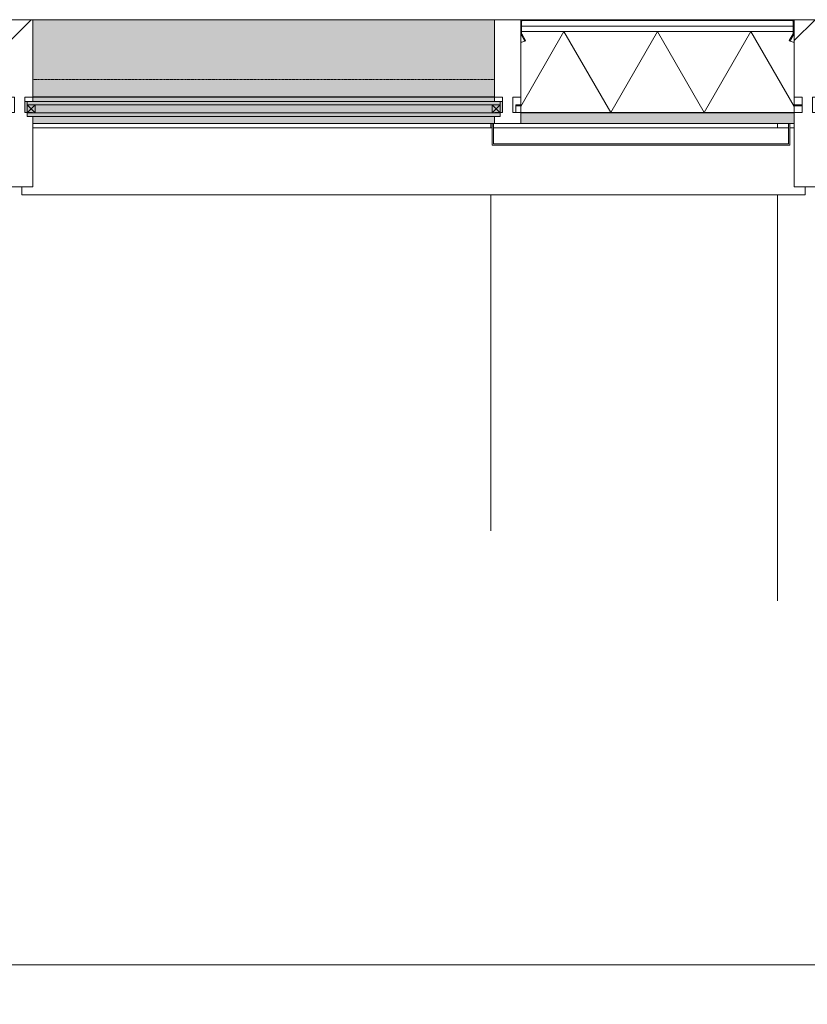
# Model space of a CAD drawing. Header units: millimetres. Extents: x -281 to 121694, y -16481 to 65128.
# Tile 30 of 256: x 11800 to 13600, y 6789 to 9040. Entities that reach past the tile are written whole.
import ezdxf

# ---------------------------------------------------------------- set-up
doc = ezdxf.new("R2010")
doc.units = ezdxf.units.MM
doc.linetypes.add('NLRS_Dash-0_6mm_Space-0_6mm_cpz', pattern=[1.2, 0.6, -0.6])
for name, color, linetype, lineweight in [('A--L$01A__Algemeen', 7, 'Continuous', 5), ('A--L21__Buitenwanden', 3, 'Continuous', 5), ('A--L3__Afbouw', 2, 'Continuous', 5), ('A--L82__LosseGebruikersInvent', 1, 'Continuous', 5), ('A--LD21__DetailPenFijnHidden', 1, 'Continuous', 5), ('A--M$01A__Algemeen', 1, 'Continuous', 5), ('A--M$01A__Algemeen-100', 1, 'Continuous', 5)]:
    doc.layers.add(name, color=color, linetype=linetype, lineweight=lineweight)
doc.styles.add('Arial_1', font='arial.ttf', dxfattribs={"height": 180})
doc.dimstyles.new('1_8mm', dxfattribs={"dimscale": 304.8, "dimtxt": 183.646692, "dimasz": 0.590551, "dimexe": 0.295276, "dimexo": 0.0625, "dimgap": 0.328084, "dimtad": 1, "dimdec": 0, "dimzin": 0, "dimdsep": 46, "dimtxsty": 'Arial_1', "dimblk1": 'OBLIQUE', "dimblk2": 'OBLIQUE', "dimsah": 1, "dimcen": 0.09, "dimdle": 0.295276, "dimazin": 0, "dimtfac": 1, "dimtdec": 4, "dimtix": 1, "dimtmove": 0, "dimatfit": 3, "dimfxl": 0.295276, "dimfxlon": 1, "dimtvp": 1, "dimtolj": 1, "dimtzin": 0, "dimarcsym": 2})

# ---------------------------------------------------------------- blocks, each defined once
blk = doc.blocks.new('Rectangular Mullion - 1332_210 x 60_30min zwart-V171-L_80_ 12')
at = {"layer": 'A--L3__Afbouw'}
for points in [[(13570, 8803), (13570, 8827.2), (12945, 8827.2), (12945, 8803), (13560, 8803)], [(13570, 8827.2), (13570, 8828), (13552.2, 8827.2)]]:
    blk.add_hatch(color=256, dxfattribs=at).paths.add_polyline_path(points)
for p, q in [((12945, 8827.2), (12945, 8828)), ((12945, 8827.2), (13570, 8827.2)), ((13570, 8828), (13570, 8827.2)), ((12945, 8803), (13557, 8803)), ((13560, 8803), (13570, 8803))]:
    blk.add_line(p, q, dxfattribs=at)
blk = doc.blocks.new('Rectangular Mullion - 1332_210 x 60_30min zwart-47491185-L_80_ 12')
at = {"layer": 'A--L3__Afbouw'}
for points in [[(27272.3, 8863.8), (27285, 8863.8), (27285, 9040), (26230, 9040), (26230, 8863.8), (26899, 8863.8)], [(26899, 8853), (27285, 8853), (27285, 8863), (26230, 8863), (26230, 8853), (26805.6, 8853)], [(27285, 8803), (27285, 8819), (26230, 8819), (26230, 8803), (27283, 8803)]]:
    blk.add_hatch(color=256, dxfattribs=at).paths.add_polyline_path(points)
for p, q in [((27285, 9040), (26230, 9040)), ((26230, 8863), (26230, 8863.8)), ((26230, 8863.8), (27285, 8863.8)), ((26230, 8853), (26230, 8863)), ((26230, 8863), (27285, 8863)), ((27285, 8863.8), (27285, 8863)), ((27285, 8863), (27285, 8853)), ((26230, 8803), (27280, 8803)), ((27283, 8803), (27285, 8803))]:
    blk.add_line(p, q, dxfattribs=at)
blk = doc.blocks.new('Rectangular Mullion - 1332_435 x 60_30min-V178-L_80_ 12')
at = {"layer": 'A--L3__Afbouw'}
h = blk.add_hatch(dxfattribs=at)
h.set_pattern_fill('FP_169', color=256, style=0, pattern_type=2)
h.set_pattern_definition([(315, (-13600, 9040), (449.013, 449.013), []), (315, (-13441.25, 9040), (898.026, 0), []), (315, (-13758.75, 9040), (898.026, 0), [])])
h.paths.add_polyline_path([(30, 382), (29.2, 221), (17, 221), (17, 213), (12, 212), (12, 177), (30, 176.2), (30, 0), (-30, 0), (-29.2, 177), (-12, 177), (-12, 212), (-30, 212.8), (-30, 382)])
for p, q in [((-30, 212.8), (-30, 382)), ((-30, 382), (30, 382)), ((30, 382), (30, 221)), ((-29.2, 212.8), (-30, 212.8)), ((-29.2, 212), (-29.2, 212.8)), ((-12, 212), (-29.2, 212)), ((-12, 177), (-12, 212)), ((29.2, 212), (12, 212)), ((12, 212), (12, 177)), ((30, 212.8), (29.2, 212.8)), ((29.2, 212.8), (29.2, 212)), ((-30, 176.2), (-29.2, 176.2)), ((-29.2, 176.2), (-29.2, 177)), ((-29.2, 177), (-12, 177)), ((12, 177), (29.2, 177)), ((29.2, 177), (29.2, 176.2)), ((29.2, 176.2), (30, 176.2)), ((30, 176.2), (30, 0)), ((30, 0), (-30, 0))]:
    blk.add_line(p, q, dxfattribs=at)
blk = doc.blocks.new('Rectangular Mullion - 1332_435 x 60_30min-V179-L_80_ 12')
at = {"layer": 'A--L3__Afbouw'}
h = blk.add_hatch(dxfattribs=at)
h.set_pattern_fill('FP_170', color=256, style=0, pattern_type=2)
h.set_pattern_definition([(315, (-11800, 9040), (449.013, 449.013), []), (315, (-11641.25, 9040), (898.026, 0), []), (315, (-11958.75, 9040), (898.026, 0), [])])
h.paths.add_polyline_path([(30, 382), (29.2, 221), (17, 221), (17, 213), (12, 212), (12, 177), (30, 176.2), (30, 0), (-30, 0), (-29.2, 177), (-12, 177), (-12, 212), (-30, 212.8), (-30, 382), (-21.2, 382)])
for p, q in [((-30, 212.8), (-30, 382)), ((-30, 382), (30, 382)), ((30, 382), (30, 221)), ((-29.2, 212.8), (-30, 212.8)), ((-29.2, 212), (-29.2, 212.8)), ((-12, 212), (-29.2, 212)), ((-12, 177), (-12, 212)), ((29.2, 212), (12, 212)), ((12, 212), (12, 177)), ((30, 212.8), (29.2, 212.8)), ((29.2, 212.8), (29.2, 212)), ((-30, 176.2), (-29.2, 176.2)), ((-29.2, 176.2), (-29.2, 177)), ((-29.2, 177), (-12, 177)), ((12, 177), (29.2, 177)), ((29.2, 177), (29.2, 176.2)), ((29.2, 176.2), (30, 176.2)), ((30, 176.2), (30, 0)), ((30, 0), (-30, 0))]:
    blk.add_line(p, q, dxfattribs=at)
blk = doc.blocks.new('NLRS_21_CWP_glass panel _T_D__gen_cpz - NLRS_21_10_CWP_vliesgevel isolatie 30min_gen_cpz-V189-L_80_ 12')
at = {"layer": 'A--L$01A__Algemeen'}
h = blk.add_hatch(dxfattribs=at)
h.set_pattern_fill('FP_185', color=256, style=0, pattern_type=2)
h.set_pattern_definition([(45, (-13257.5, -9040), (-449.013, 449.013), []), (45, (-13098.75, -9040), (0, 898.026), []), (45, (-13416.25, -9040), (0, 898.026), [])])
h.paths.add_polyline_path([(-303.1, -48.8), (-301.3, -47.8), (-310.1, -32.7), (-311.8, -33.7), (-310.1, -36.7)])
h.paths.add_polyline_path([(303.1, -48.8), (311.8, -33.7), (310.1, -32.7), (301.3, -47.8)])
h.paths.add_polyline_path([(-312.5, -31.2), (-310.5, -31.2), (-310.5, -5), (-312.5, -5)])
h.paths.add_polyline_path([(310.5, -31.2), (312.5, -31.2), (312.5, -5), (310.5, -5)])
h.paths.add_polyline_path([(201.3, -2), (307.5, -2), (307.5, 0), (-307.5, 0), (-307.5, -2), (-172, -2)])
h = blk.add_hatch(dxfattribs=at)
h.set_pattern_fill('FP_186', color=256, style=0, pattern_type=2)
h.set_pattern_definition([(45, (-13257.5, -9040), (-42.4264, 42.4264), []), (135, (-13257.5, -9040), (-42.4264, -42.4264), [])])
h.paths.add_polyline_path([(312.5, -51.3), (311.8, -33.7), (303.1, -48.8), (311.8, -51.3)])
for p, q in [((312.5, 0), (-312.5, 0)), ((307.5, 0), (-307.5, 0)), ((312.5, -212), (312.5, 0)), ((-312.5, 0), (-312.5, -212)), ((-312.5, -5), (-312.5, -31.2)), ((-310.5, -31.2), (-310.5, -5)), ((-310.5, -5), (-310.5, -14.5)), ((310.5, -14.5), (-310.5, -14.5)), ((-310.5, -14.5), (-310.5, -27)), ((-310.5, -14.5), (310.5, -14.5)), ((-307.5, -2), (307.5, -2)), ((307.5, -2), (-307.5, -2)), ((310.5, -5), (310.5, -31.2)), ((310.5, -14.5), (310.5, -5)), ((310.5, -27), (310.5, -14.5)), ((312.5, -31.2), (312.5, -5)), ((-312.5, -27), (312.5, -27)), ((-312.5, -212), (-312.5, -27)), ((-213.6, -27), (-312.5, -198.3)), ((312.5, -27), (-312.5, -27)), ((-312.5, -27), (-312.5, -212)), ((-312.5, -32.5), (-312.5, -51.3)), ((-303.1, -48.8), (-312.5, -32.5)), ((-311.8, -33.7), (-303.1, -48.8)), ((-310.5, -27), (310.5, -27)), ((-301.3, -47.8), (-310.1, -32.7)), ((-213.6, -27), (-106.8, -212)), ((0, -27), (-106.8, -212)), ((0, -27), (106.8, -212)), ((213.6, -27), (106.8, -212)), ((213.6, -27), (312.5, -198.3)), ((310.1, -32.7), (301.3, -47.8)), ((312.5, -32.5), (303.1, -48.8)), ((303.1, -48.8), (311.8, -33.7)), ((312.5, -27), (312.5, -212)), ((312.5, -212), (312.5, -27)), ((312.5, -51.3), (312.5, -32.5)), ((-303.1, -48.8), (-301.3, -47.8)), ((301.3, -47.8), (303.1, -48.8)), ((312.5, -212), (-312.5, -212)), ((-312.5, -212), (312.5, -212)), ((-312.5, -212), (312.5, -212))]:
    blk.add_line(p, q, dxfattribs=at)
for centre, radius, start, end in [((307.5, -5), 5, 360, 90), ((-307.5, -5), 5, 90, 180), ((-307.5, -5), 3, 90, 180), ((-307.5, -5), 3, 90, 180), ((307.5, -5), 3, 360, 90), ((307.5, -5), 3, 0, 90), ((-307.5, -31.2), 5, 180, 210), ((-307.5, -31.2), 3, 180, 210), ((307.5, -31.2), 3, 330, 360), ((307.5, -31.2), 5, 330, 0), ((-312.5, -32.5), 18.8, 270, 300), ((312.5, -32.5), 18.8, 240, 270)]:
    blk.add_arc(centre, radius, start, end, dxfattribs=at)
blk = doc.blocks.new('Rectangular Mullion - 1332_210 x 60_30min zwart-V199-L_80_ 12')
at = {"layer": 'A--L3__Afbouw'}
for p, q in [((-30, 221), (-30, 237)), ((-30, 237), (30, 237)), ((30, 237), (30, 212.8)), ((-29.2, 212.8), (-30, 212.8)), ((-29.2, 212), (-29.2, 212.8)), ((-12, 212), (-29.2, 212)), ((-12, 177), (-12, 212)), ((29.2, 212), (12, 212)), ((12, 212), (12, 177)), ((30, 212.8), (29.2, 212.8)), ((29.2, 212.8), (29.2, 212)), ((-30, 0), (-30, 176.2)), ((-30, 176.2), (-29.2, 176.2)), ((-29.2, 176.2), (-29.2, 177)), ((-29.2, 177), (-12, 177)), ((12, 177), (29.2, 177)), ((29.2, 177), (29.2, 176.2)), ((29.2, 176.2), (30, 176.2)), ((30, 0), (-30, 0))]:
    blk.add_line(p, q, dxfattribs=at)
blk = doc.blocks.new('Rectangular Mullion - gevelband kader-V262-L_80_ 12')
at = {"layer": 'A--L3__Afbouw'}
for p, q in [((24430, 8793), (25480, 8793)), ((25483, 8793), (26157, 8793)), ((26160, 8793), (26170, 8793)), ((24404.9, 8640), (24404.9, 8658)), ((26194.9, 8658), (26194.9, 8640)), ((26194.9, 8640), (24404.9, 8640))]:
    blk.add_line(p, q, dxfattribs=at)
blk = doc.blocks.new('CSWK_double-triple glass panel - CSWK_double-triple glass panel-V290-L_80_ 12')
at = {"layer": 'A--L$01A__Algemeen', "linetype": 'NLRS_Dash-0_6mm_Space-0_6mm_cpz', "lineweight": 18}
for points in [[(494.7, -195), (540.5, -195), (540.5, -187), (-540.5, -187), (-540.5, -195), (448, -195)], [(494.7, -221), (540.5, -221), (540.5, -213), (-540.5, -213), (-540.5, -221), (448, -221)]]:
    blk.add_hatch(color=256, dxfattribs=at).paths.add_polyline_path(points)
at = {"layer": 'A--L82__LosseGebruikersInvent', "linetype": 'NLRS_Dash-0_6mm_Space-0_6mm_cpz', "lineweight": 18}
blk.add_hatch(color=256, dxfattribs=at).paths.add_polyline_path([(168, -213), (545.5, -212), (545.5, -187), (540.5, -187), (540.5, -195), (-540.5, -195), (-540.5, -187), (-545.5, -187), (-545.5, -212), (74.6, -213)])
at = {"layer": 'A--L$01A__Algemeen'}
for p, q in [((-540.5, -187), (540.5, -187)), ((-540.5, -195), (-540.5, -187)), ((540.5, -195), (-540.5, -195)), ((-540.5, -195), (-540.5, -213)), ((-522.5, -195), (-540.5, -195)), ((-540.5, -213), (-522.5, -195)), ((-522.5, -213), (-540.5, -195)), ((-522.5, -213), (-522.5, -195)), ((522.5, -195), (522.5, -213)), ((540.5, -195), (522.5, -195)), ((522.5, -213), (540.5, -195)), ((540.5, -213), (522.5, -195)), ((540.5, -187), (540.5, -195)), ((540.5, -213), (540.5, -195)), ((-540.5, -213), (540.5, -213)), ((-540.5, -221), (-540.5, -213)), ((-540.5, -213), (-522.5, -213)), ((540.5, -221), (-540.5, -221)), ((522.5, -213), (540.5, -213)), ((540.5, -213), (540.5, -221))]:
    blk.add_line(p, q, dxfattribs=at)
at = {"layer": 'A--L82__LosseGebruikersInvent', "linetype": 'NLRS_Dash-0_6mm_Space-0_6mm_cpz', "lineweight": 18}
blk.add_line((-527.5, -137), (527.5, -137), dxfattribs=at)
at = {"layer": 'A--L82__LosseGebruikersInvent'}
for p, q in [((-545.5, -187), (-540.5, -187)), ((541.3, -187), (545.5, -187))]:
    blk.add_line(p, q, dxfattribs=at)
blk = doc.blocks.new('NLRS_30_DO_UN_clearance zone-SH_gen_cpz - NLRS_30_DO_UN_clearance zone-SH_gen_cpz-63342595-L_80_ 12')
at = {"layer": 'A--LD21__DetailPenFijnHidden'}
for p, q in [((-517.5, 1076.1), (-517.5, 308)), ((-517.5, 155), (-517.5, 145))]:
    blk.add_line(p, q, dxfattribs=at)
blk = doc.blocks.new('NLRS_30_DO_UN_clearance zone-SH_gen_cpz - NLRS_30_DO_UN_clearance zone-SH_gen_cpz-63241650-L_80_ 12')
at = {"layer": 'A--LD21__DetailPenFijnHidden'}
for p, q in [((-597.5, -155), (-597.5, -145)), ((-597.5, -1236.1), (-597.5, -308))]:
    blk.add_line(p, q, dxfattribs=at)
blk = doc.blocks.new('zetwerk - NLRS_41_12_05_GM_zetwerk gevel_gen_cpz-73493256-L_80_ 12')
at = {"layer": 'A--L$01A__Algemeen'}
for p, q in [((-374.5, 0), (-377.5, 0)), ((-377.5, 0), (-377.5, -50)), ((-374.5, -47), (-374.5, 0)), ((302.5, 0), (299.5, 0)), ((299.5, 0), (299.5, -47)), ((302.5, -50), (302.5, 0)), ((-377.5, -50), (302.5, -50)), ((299.5, -47), (-374.5, -47))]:
    blk.add_line(p, q, dxfattribs=at)
blk = doc.blocks.new('DIMBLOCK1-L_80_ 12')
at = {"layer": 'A--M$01A__Algemeen-100'}
for p, q in [((9340, 6879.3), (9430, 6969.3)), ((9340, 6879.3), (9340, 6969.3)), ((46000, 6879.3), (46090, 6969.3)), ((46000, 6879.3), (46000, 6969.3)), ((9250, 6879.3), (46000, 6879.3)), ((9340, 6879.3), (9250, 6789.3)), ((9340, 6879.3), (9340, 6789.3)), ((46000, 6879.3), (45910, 6789.3)), ((46000, 6879.3), (46000, 6789.3))]:
    blk.add_line(p, q, dxfattribs=at)
at = {"layer": 'A--M$01A__Algemeen-100', "color": 0, "insert": (27323.9, 7212.9), "char_height": 180, "width": 830.648, "attachment_point": 1, "line_spacing_factor": 0.941778, "style": 'Arial_1'}
blk.add_mtext('36660', dxfattribs=at)
blk = doc.blocks.new('_Oblique')
at = {"color": 0, "linetype": 'ByBlock', "lineweight": -2}
blk.add_line((-0.5, -0.5), (0.5, 0.5), dxfattribs=at)

msp = doc.modelspace()

# ---------------------------------------------------------------- linework, layer by layer
at = {"layer": 'A--L21__Buitenwanden'}
for p, q in [((12885, 9040), (11830, 9040)), ((12934, 8828), (12934, 8845)), ((12945, 8845), (12934, 8845)), ((12934, 8842.9), (12945, 8842.9)), ((13570, 8845), (13588, 8845)), ((13588, 8842.9), (13570, 8842.9))]:
    msp.add_line(p, q, dxfattribs=at)

# ---------------------------------------------------------------- block references
at = {"layer": 'A--L$01A__Algemeen'}
msp.add_blockref('zetwerk - NLRS_41_12_05_GM_zetwerk gevel_gen_cpz-73493256-L_80_ 12', (13257.5, 8803), dxfattribs=at)
at = {"layer": 'A--L3__Afbouw', "extrusion": (0, 0, -1), "rotation": 180}
for name, p in [('Rectangular Mullion - 1332_435 x 60_30min-V179-L_80_ 12', (-11800, 9040)), ('Rectangular Mullion - 1332_210 x 60_30min zwart-V199-L_80_ 12', (-12915, 9040)), ('Rectangular Mullion - 1332_435 x 60_30min-V178-L_80_ 12', (-13600, 9040))]:
    msp.add_blockref(name, p, dxfattribs=at)
at = {"layer": 'A--L3__Afbouw'}
for name, p in [('Rectangular Mullion - 1332_210 x 60_30min zwart-47491185-L_80_ 12', (-14400, 0)), ('Rectangular Mullion - 1332_210 x 60_30min zwart-V171-L_80_ 12', (0, 0)), ('Rectangular Mullion - gevelband kader-V262-L_80_ 12', (-12600, 0))]:
    msp.add_blockref(name, p, dxfattribs=at)
at = {"layer": 'A--L82__LosseGebruikersInvent'}
msp.add_blockref('NLRS_21_CWP_glass panel _T_D__gen_cpz - NLRS_21_10_CWP_vliesgevel isolatie 30min_gen_cpz-V189-L_80_ 12', (13257.5, 9040), dxfattribs=at)
at = {"layer": 'A--L82__LosseGebruikersInvent', "linetype": 'NLRS_Dash-0_6mm_Space-0_6mm_cpz', "lineweight": 18}
msp.add_blockref('CSWK_double-triple glass panel - CSWK_double-triple glass panel-V290-L_80_ 12', (12357.5, 9040), dxfattribs=at)
at = {"layer": 'A--LD21__DetailPenFijnHidden', "rotation": 180}
msp.add_blockref('NLRS_30_DO_UN_clearance zone-SH_gen_cpz - NLRS_30_DO_UN_clearance zone-SH_gen_cpz-63342595-L_80_ 12', (12359, 8948), dxfattribs=at)
at = {"layer": 'A--LD21__DetailPenFijnHidden'}
msp.add_blockref('NLRS_30_DO_UN_clearance zone-SH_gen_cpz - NLRS_30_DO_UN_clearance zone-SH_gen_cpz-63241650-L_80_ 12', (14129, 8948), dxfattribs=at)

# ---------------------------------------------------------------- dimensions: what is measured, and where the dimension line sits
at = {"layer": 'A--M$01A__Algemeen'}
dim = msp.add_linear_dim(base=(46000, 6879.3), p1=(9340, 6969.3), p2=(46000, 6969.3), dimstyle='1_8mm', override={"dimpost": '<>', "dimfxl": 36660}, dxfattribs=at)
dim.commit()
dim.dimension.update_dxf_attribs({"geometry": 'DIMBLOCK1-L_80_ 12', "text_midpoint": (27670, 7071.2)})

doc.saveas('drawing.dxf')
